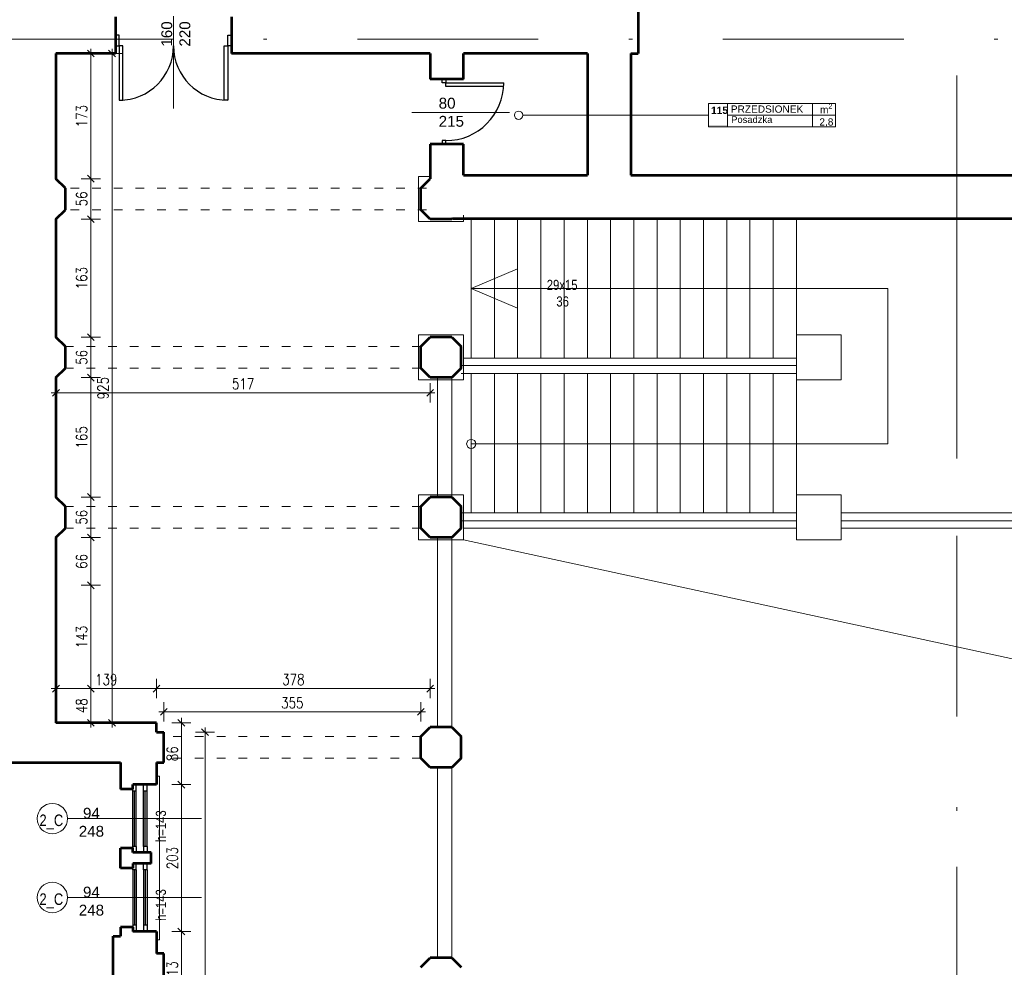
# Model space of a CAD drawing. Header units: millimetres. Extents: x 56977 to 67992, y 30187 to 42235.
# Tile 65 of 130: x 61163 to 62524, y 35043 to 36353. Entities that reach past the tile are written whole.
import ezdxf

# ---------------------------------------------------------------- set-up
doc = ezdxf.new("R2010")
doc.units = ezdxf.units.MM
doc.header["$MEASUREMENT"] = 0
for name, pattern in [('ACAD_ISO03W100', [30, 12, -18]), ('DASHDOT', [1.01, 0.5, -0.25, 0.01, -0.25]), ('Double Dashed', [1093.611073, 529.166651, -211.666656, 141.111112, -211.666656])]:
    doc.linetypes.add(name, pattern=pattern)
doc.layers.get('0').update_dxf_attribs({"lineweight": 13})
doc.layers.get('DEFPOINTS').update_dxf_attribs({"lineweight": 13})
doc.layers.add('AI-OKNA', color=4, linetype='Continuous')
for name, color, linetype, lineweight in [('AI-OPISY', 3, 'Continuous', 13), ('AI_MURY', 40, 'Continuous', 53), ('AI_WIDOK', 8, 'Continuous', 13), ('DREWNO', 7, 'Continuous', 13), ('OPISY TABELKI', 30, 'Continuous', 13), ('wymiary', 8, 'Continuous', 13)]:
    doc.layers.add(name, color=color, linetype=linetype, lineweight=lineweight)
doc.styles.add('GENERATED_STYLE_2', font='txt.shx')
doc.styles.get("Standard").update_dxf_attribs({"font": 'txt.shx'})
doc.styles.add('Style-ROMANS', font='ROMANS.shx')
doc.styles.add('WYMIAROWY-08', font='ROMANS.shx', dxfattribs={"width": 0.8})
doc.dimstyles.new('DYBY', dxfattribs={"dimscale": 100, "dimtxt": 0.15, "dimasz": 0.05, "dimexe": 0.05, "dimexo": 0.1, "dimgap": 0.05, "dimtad": 1, "dimdec": 0, "dimdsep": 46, "dimlunit": 5, "dimtxsty": 'WYMIAROWY-08', "dimblk": 'M_STRZ', "dimcen": 0.1, "dimse1": 1, "dimse2": 1, "dimclrd": 7, "dimclre": 7, "dimclrt": 1, "dimadec": 0, "dimazin": 0, "dimtfac": 1, "dimtdec": 0, "dimtmove": 2, "dimatfit": 3, "dimldrblk": 'M_STRZ', "dimfxl": 0, "dimtolj": 1, "dimarcsym": 0})

# ---------------------------------------------------------------- blocks, each defined once
blk = doc.blocks.new('M_STRZ')
for p, q in [((-1.33, 0), (1.33, 0)), ((-0.94, -0.94), (0.94, 0.94)), ((0, 2.66), (0, 0)), ((0, 0), (0, -2.66))]:
    blk.add_line(p, q)
blk = doc.blocks.new('*U995')
at = {"layer": 'DEFPOINTS', "color": 0}
for p in [(61213.4, 35914.1), (61730.5, 35914.1), (61730.5, 35837.1)]:
    blk.add_point(p, dxfattribs=at)
at = {"layer": 'wymiary', "color": 7, "lineweight": -2}
blk.add_line((61218.4, 35837.1), (61725.5, 35837.1), dxfattribs=at)
at = {"layer": 'wymiary', "color": 7, "lineweight": -2, "xscale": 5, "yscale": 5, "zscale": 5, "rotation": 180}
blk.add_blockref('M_STRZ', (61213.4, 35837.1), dxfattribs=at)
at = {"layer": 'wymiary', "color": 7, "lineweight": -2, "xscale": 5, "yscale": 5, "zscale": 5}
blk.add_blockref('M_STRZ', (61730.5, 35837.1), dxfattribs=at)
at = {"layer": 'wymiary', "color": 1, "insert": (61472, 35849.6), "char_height": 15, "attachment_point": 5, "style": 'WYMIAROWY-08'}
blk.add_mtext('517', dxfattribs=at)
blk = doc.blocks.new('*D2528')
at = {"layer": 'DEFPOINTS'}
for p in [(61213.4, 35914.1), (61730.5, 35914.1), (61730.5, 35837.1), (61455.6, 35824.6)]:
    blk.add_point(p, dxfattribs=at)
at = {"layer": 'wymiary', "color": 7}
blk.add_blockref('*U995', (0, 0), dxfattribs=at)
blk = doc.blocks.new('*U1005')
at = {"layer": 'DEFPOINTS', "color": 0}
for p in [(61352.4, 35428.3), (61213.4, 35381.1), (61352.4, 35381.1)]:
    blk.add_point(p, dxfattribs=at)
at = {"layer": 'wymiary', "color": 7, "lineweight": -2}
blk.add_line((61218.4, 35428.3), (61347.4, 35428.3), dxfattribs=at)
at = {"layer": 'wymiary', "color": 7, "lineweight": -2, "xscale": 5, "yscale": 5, "zscale": 5, "rotation": 180}
blk.add_blockref('M_STRZ', (61213.4, 35428.3), dxfattribs=at)
at = {"layer": 'wymiary', "color": 7, "lineweight": -2, "xscale": 5, "yscale": 5, "zscale": 5}
blk.add_blockref('M_STRZ', (61352.4, 35428.3), dxfattribs=at)
at = {"layer": 'wymiary', "color": 1, "insert": (61282.9, 35440.8), "char_height": 15, "attachment_point": 5, "style": 'WYMIAROWY-08'}
blk.add_mtext('139', dxfattribs=at)
blk = doc.blocks.new('*D2538')
at = {"layer": 'DEFPOINTS'}
for p in [(61267.4, 35440.8), (61352.4, 35428.3), (61213.4, 35381.1), (61352.4, 35381.1)]:
    blk.add_point(p, dxfattribs=at)
at = {"layer": 'wymiary', "color": 7}
blk.add_blockref('*U1005', (0, 0), dxfattribs=at)
blk = doc.blocks.new('*U1006')
at = {"layer": 'DEFPOINTS', "color": 0}
for p in [(61730.5, 35428.3), (61352.4, 35381.1), (61730.5, 35381.1)]:
    blk.add_point(p, dxfattribs=at)
at = {"layer": 'wymiary', "color": 7, "lineweight": -2}
blk.add_line((61357.4, 35428.3), (61725.5, 35428.3), dxfattribs=at)
at = {"layer": 'wymiary', "color": 7, "lineweight": -2, "xscale": 5, "yscale": 5, "zscale": 5, "rotation": 180}
blk.add_blockref('M_STRZ', (61352.4, 35428.3), dxfattribs=at)
at = {"layer": 'wymiary', "color": 7, "lineweight": -2, "xscale": 5, "yscale": 5, "zscale": 5}
blk.add_blockref('M_STRZ', (61730.5, 35428.3), dxfattribs=at)
at = {"layer": 'wymiary', "color": 1, "insert": (61541.5, 35440.8), "char_height": 15, "attachment_point": 5, "style": 'WYMIAROWY-08'}
blk.add_mtext('378', dxfattribs=at)
blk = doc.blocks.new('*D2539')
at = {"layer": 'DEFPOINTS'}
for p in [(61525.1, 35440.8), (61730.5, 35428.3), (61352.4, 35381.1), (61730.5, 35381.1)]:
    blk.add_point(p, dxfattribs=at)
at = {"layer": 'wymiary', "color": 7}
blk.add_blockref('*U1006', (0, 0), dxfattribs=at)
blk = doc.blocks.new('*U1007')
at = {"layer": 'DEFPOINTS', "color": 0}
for p in [(61717.5, 35396.1), (61362.4, 35368.1), (61717.5, 35368.1)]:
    blk.add_point(p, dxfattribs=at)
at = {"layer": 'wymiary', "color": 7, "lineweight": -2}
blk.add_line((61367.4, 35396.1), (61712.5, 35396.1), dxfattribs=at)
at = {"layer": 'wymiary', "color": 7, "lineweight": -2, "xscale": 5, "yscale": 5, "zscale": 5, "rotation": 180}
blk.add_blockref('M_STRZ', (61362.4, 35396.1), dxfattribs=at)
at = {"layer": 'wymiary', "color": 7, "lineweight": -2, "xscale": 5, "yscale": 5, "zscale": 5}
blk.add_blockref('M_STRZ', (61717.5, 35396.1), dxfattribs=at)
at = {"layer": 'wymiary', "color": 1, "insert": (61540, 35408.6), "char_height": 15, "attachment_point": 5, "style": 'WYMIAROWY-08'}
blk.add_mtext('355', dxfattribs=at)
blk = doc.blocks.new('*D2540')
at = {"layer": 'DEFPOINTS'}
for p in [(61523.6, 35408.6), (61717.5, 35396.1), (61362.4, 35368.1), (61717.5, 35368.1)]:
    blk.add_point(p, dxfattribs=at)
at = {"layer": 'wymiary', "color": 7}
blk.add_blockref('*U1007', (0, 0), dxfattribs=at)
blk = doc.blocks.new('*U1014')
at = {"layer": 'DEFPOINTS', "color": 0}
for p in [(61392, 35368.1), (61392, 33964.1), (61419.4, 33964.1)]:
    blk.add_point(p, dxfattribs=at)
at = {"layer": 'wymiary', "color": 7, "lineweight": -2}
blk.add_line((61419.4, 35363.1), (61419.4, 33969.1), dxfattribs=at)
at = {"layer": 'wymiary', "color": 7, "lineweight": -2, "xscale": 5, "yscale": 5, "zscale": 5}
for p, rotation in [((61419.4, 35368.1), 90), ((61419.4, 33964.1), 270)]:
    blk.add_blockref('M_STRZ', p, dxfattribs=dict(at, rotation=rotation))
at = {"layer": 'wymiary', "color": 1, "insert": (61406.9, 34666.1), "char_height": 15, "attachment_point": 5, "rotation": 90, "style": 'WYMIAROWY-08'}
blk.add_mtext('1404', dxfattribs=at)
blk = doc.blocks.new('*D2547')
at = {"layer": 'DEFPOINTS'}
for p in [(61392, 35368.1), (61431.9, 34687.3), (61392, 33964.1), (61419.4, 33964.1)]:
    blk.add_point(p, dxfattribs=at)
at = {"layer": 'wymiary', "color": 7}
blk.add_blockref('*U1014', (0, 0), dxfattribs=at)
blk = doc.blocks.new('*U1050')
at = {"layer": 'DEFPOINTS', "color": 0}
for p in [(61213.4, 35428.3), (61261.5, 35428.3), (61254.6, 35381.1)]:
    blk.add_point(p, dxfattribs=at)
at = {"layer": 'wymiary', "color": 7, "lineweight": -2}
blk.add_line((61261.5, 35386.1), (61261.5, 35423.3), dxfattribs=at)
at = {"layer": 'wymiary', "color": 7, "lineweight": -2, "xscale": 5, "yscale": 5, "zscale": 5}
for p, rotation in [((61261.5, 35428.3), 90), ((61261.5, 35381.1), 270)]:
    blk.add_blockref('M_STRZ', p, dxfattribs=dict(at, rotation=rotation))
at = {"layer": 'wymiary', "color": 1, "insert": (61249, 35404.7), "char_height": 15, "attachment_point": 5, "rotation": 90, "style": 'WYMIAROWY-08'}
blk.add_mtext('48', dxfattribs=at)
blk = doc.blocks.new('*D2583')
at = {"layer": 'DEFPOINTS'}
for p in [(61213.4, 35428.3), (61261.5, 35428.3), (61249, 35394.1), (61254.6, 35381.1)]:
    blk.add_point(p, dxfattribs=at)
at = {"layer": 'wymiary', "color": 7}
blk.add_blockref('*U1050', (0, 0), dxfattribs=at)
blk = doc.blocks.new('*U1051')
at = {"layer": 'DEFPOINTS', "color": 0}
for p in [(61196.2, 35571.1), (61261.5, 35571.1), (61213.4, 35428.3)]:
    blk.add_point(p, dxfattribs=at)
at = {"layer": 'wymiary', "color": 7, "lineweight": -2}
blk.add_line((61261.5, 35433.3), (61261.5, 35566.1), dxfattribs=at)
at = {"layer": 'wymiary', "color": 7, "lineweight": -2, "xscale": 5, "yscale": 5, "zscale": 5}
for p, rotation in [((61261.5, 35571.1), 90), ((61261.5, 35428.3), 270)]:
    blk.add_blockref('M_STRZ', p, dxfattribs=dict(at, rotation=rotation))
at = {"layer": 'wymiary', "color": 1, "insert": (61249, 35499.7), "char_height": 15, "attachment_point": 5, "rotation": 90, "style": 'WYMIAROWY-08'}
blk.add_mtext('143', dxfattribs=at)
blk = doc.blocks.new('*D2584')
at = {"layer": 'DEFPOINTS'}
for p in [(61196.2, 35571.1), (61261.5, 35571.1), (61249, 35484.2), (61213.4, 35428.3)]:
    blk.add_point(p, dxfattribs=at)
at = {"layer": 'wymiary', "color": 7}
blk.add_blockref('*U1051', (0, 0), dxfattribs=at)
blk = doc.blocks.new('*U1052')
at = {"layer": 'DEFPOINTS', "color": 0}
for p in [(61213.4, 35637.1), (61261.5, 35637.1), (61196.2, 35571.1)]:
    blk.add_point(p, dxfattribs=at)
at = {"layer": 'wymiary', "color": 7, "lineweight": -2}
blk.add_line((61261.5, 35576.1), (61261.5, 35632.1), dxfattribs=at)
at = {"layer": 'wymiary', "color": 7, "lineweight": -2, "xscale": 5, "yscale": 5, "zscale": 5}
for p, rotation in [((61261.5, 35637.1), 90), ((61261.5, 35571.1), 270)]:
    blk.add_blockref('M_STRZ', p, dxfattribs=dict(at, rotation=rotation))
at = {"layer": 'wymiary', "color": 1, "insert": (61249, 35604.1), "char_height": 15, "attachment_point": 5, "rotation": 90, "style": 'WYMIAROWY-08'}
blk.add_mtext('66', dxfattribs=at)
blk = doc.blocks.new('*D2585')
at = {"layer": 'DEFPOINTS'}
for p in [(61213.4, 35637.1), (61261.5, 35637.1), (61249, 35593.7), (61196.2, 35571.1)]:
    blk.add_point(p, dxfattribs=at)
at = {"layer": 'wymiary', "color": 7}
blk.add_blockref('*U1052', (0, 0), dxfattribs=at)
blk = doc.blocks.new('*U1053')
at = {"layer": 'DEFPOINTS', "color": 0}
for p in [(61213.4, 35693.1), (61261.5, 35693.1), (61213.4, 35637.1)]:
    blk.add_point(p, dxfattribs=at)
at = {"layer": 'wymiary', "color": 7, "lineweight": -2}
blk.add_line((61261.5, 35642.1), (61261.5, 35688.1), dxfattribs=at)
at = {"layer": 'wymiary', "color": 7, "lineweight": -2, "xscale": 5, "yscale": 5, "zscale": 5}
for p, rotation in [((61261.5, 35693.1), 90), ((61261.5, 35637.1), 270)]:
    blk.add_blockref('M_STRZ', p, dxfattribs=dict(at, rotation=rotation))
at = {"layer": 'wymiary', "color": 1, "insert": (61249, 35665.1), "char_height": 15, "attachment_point": 5, "rotation": 90, "style": 'WYMIAROWY-08'}
blk.add_mtext('56', dxfattribs=at)
blk = doc.blocks.new('*D2586')
at = {"layer": 'DEFPOINTS'}
for p in [(61213.4, 35693.1), (61261.5, 35693.1), (61249, 35654.4), (61213.4, 35637.1)]:
    blk.add_point(p, dxfattribs=at)
at = {"layer": 'wymiary', "color": 7}
blk.add_blockref('*U1053', (0, 0), dxfattribs=at)
blk = doc.blocks.new('*U1054')
at = {"layer": 'DEFPOINTS', "color": 0}
for p in [(61213.4, 35858.1), (61261.5, 35858.1), (61213.4, 35693.1)]:
    blk.add_point(p, dxfattribs=at)
at = {"layer": 'wymiary', "color": 7, "lineweight": -2}
blk.add_line((61261.5, 35698.1), (61261.5, 35853.1), dxfattribs=at)
at = {"layer": 'wymiary', "color": 7, "lineweight": -2, "xscale": 5, "yscale": 5, "zscale": 5}
for p, rotation in [((61261.5, 35858.1), 90), ((61261.5, 35693.1), 270)]:
    blk.add_blockref('M_STRZ', p, dxfattribs=dict(at, rotation=rotation))
at = {"layer": 'wymiary', "color": 1, "insert": (61249, 35775.6), "char_height": 15, "attachment_point": 5, "rotation": 90, "style": 'WYMIAROWY-08'}
blk.add_mtext('165', dxfattribs=at)
blk = doc.blocks.new('*D2587')
at = {"layer": 'DEFPOINTS'}
for p in [(61213.4, 35858.1), (61261.5, 35858.1), (61249, 35760.1), (61213.4, 35693.1)]:
    blk.add_point(p, dxfattribs=at)
at = {"layer": 'wymiary', "color": 7}
blk.add_blockref('*U1054', (0, 0), dxfattribs=at)
blk = doc.blocks.new('*U1055')
at = {"layer": 'DEFPOINTS', "color": 0}
for p in [(61213.4, 35914.1), (61261.5, 35914.1), (61213.4, 35858.1)]:
    blk.add_point(p, dxfattribs=at)
at = {"layer": 'wymiary', "color": 7, "lineweight": -2}
blk.add_line((61261.5, 35863.1), (61261.5, 35909.1), dxfattribs=at)
at = {"layer": 'wymiary', "color": 7, "lineweight": -2, "xscale": 5, "yscale": 5, "zscale": 5}
for p, rotation in [((61261.5, 35914.1), 90), ((61261.5, 35858.1), 270)]:
    blk.add_blockref('M_STRZ', p, dxfattribs=dict(at, rotation=rotation))
at = {"layer": 'wymiary', "color": 1, "insert": (61249, 35886.1), "char_height": 15, "attachment_point": 5, "rotation": 90, "style": 'WYMIAROWY-08'}
blk.add_mtext('56', dxfattribs=at)
blk = doc.blocks.new('*D2588')
at = {"layer": 'DEFPOINTS'}
for p in [(61213.4, 35914.1), (61261.5, 35914.1), (61249, 35875.4), (61213.4, 35858.1)]:
    blk.add_point(p, dxfattribs=at)
at = {"layer": 'wymiary', "color": 7}
blk.add_blockref('*U1055', (0, 0), dxfattribs=at)
blk = doc.blocks.new('*U1056')
at = {"layer": 'DEFPOINTS', "color": 0}
for p in [(61213.4, 36077.1), (61261.5, 36077.1), (61213.4, 35914.1)]:
    blk.add_point(p, dxfattribs=at)
at = {"layer": 'wymiary', "color": 7, "lineweight": -2}
blk.add_line((61261.5, 35919.1), (61261.5, 36072.1), dxfattribs=at)
at = {"layer": 'wymiary', "color": 7, "lineweight": -2, "xscale": 5, "yscale": 5, "zscale": 5}
for p, rotation in [((61261.5, 36077.1), 90), ((61261.5, 35914.1), 270)]:
    blk.add_blockref('M_STRZ', p, dxfattribs=dict(at, rotation=rotation))
at = {"layer": 'wymiary', "color": 1, "insert": (61249, 35995.6), "char_height": 15, "attachment_point": 5, "rotation": 90, "style": 'WYMIAROWY-08'}
blk.add_mtext('163', dxfattribs=at)
blk = doc.blocks.new('*D2589')
at = {"layer": 'DEFPOINTS'}
for p in [(61213.4, 36077.1), (61261.5, 36077.1), (61249, 35980.1), (61213.4, 35914.1)]:
    blk.add_point(p, dxfattribs=at)
at = {"layer": 'wymiary', "color": 7}
blk.add_blockref('*U1056', (0, 0), dxfattribs=at)
blk = doc.blocks.new('*U1057')
at = {"layer": 'DEFPOINTS', "color": 0}
for p in [(61213.4, 36133.1), (61261.5, 36133.1), (61213.4, 36077.1)]:
    blk.add_point(p, dxfattribs=at)
at = {"layer": 'wymiary', "color": 7, "lineweight": -2}
blk.add_line((61261.5, 36082.1), (61261.5, 36128.1), dxfattribs=at)
at = {"layer": 'wymiary', "color": 7, "lineweight": -2, "xscale": 5, "yscale": 5, "zscale": 5}
for p, rotation in [((61261.5, 36133.1), 90), ((61261.5, 36077.1), 270)]:
    blk.add_blockref('M_STRZ', p, dxfattribs=dict(at, rotation=rotation))
at = {"layer": 'wymiary', "color": 1, "insert": (61249, 36105.1), "char_height": 15, "attachment_point": 5, "rotation": 90, "style": 'WYMIAROWY-08'}
blk.add_mtext('56', dxfattribs=at)
blk = doc.blocks.new('*D2590')
at = {"layer": 'DEFPOINTS'}
for p in [(61213.4, 36133.1), (61261.5, 36133.1), (61249, 36094.4), (61213.4, 36077.1)]:
    blk.add_point(p, dxfattribs=at)
at = {"layer": 'wymiary', "color": 7}
blk.add_blockref('*U1057', (0, 0), dxfattribs=at)
blk = doc.blocks.new('*U1058')
at = {"layer": 'DEFPOINTS', "color": 0}
for p in [(61213.4, 36306.1), (61261.5, 36306.1), (61213.4, 36133.1)]:
    blk.add_point(p, dxfattribs=at)
at = {"layer": 'wymiary', "color": 7, "lineweight": -2}
blk.add_line((61261.5, 36138.1), (61261.5, 36301.1), dxfattribs=at)
at = {"layer": 'wymiary', "color": 7, "lineweight": -2, "xscale": 5, "yscale": 5, "zscale": 5}
for p, rotation in [((61261.5, 36306.1), 90), ((61261.5, 36133.1), 270)]:
    blk.add_blockref('M_STRZ', p, dxfattribs=dict(at, rotation=rotation))
at = {"layer": 'wymiary', "color": 1, "insert": (61249, 36219.6), "char_height": 15, "attachment_point": 5, "rotation": 90, "style": 'WYMIAROWY-08'}
blk.add_mtext('173', dxfattribs=at)
blk = doc.blocks.new('*D2591')
at = {"layer": 'DEFPOINTS'}
for p in [(61213.4, 36306.1), (61261.5, 36306.1), (61249, 36204.1), (61213.4, 36133.1)]:
    blk.add_point(p, dxfattribs=at)
at = {"layer": 'wymiary', "color": 7}
blk.add_blockref('*U1058', (0, 0), dxfattribs=at)
blk = doc.blocks.new('*U1059')
at = {"layer": 'DEFPOINTS', "color": 0}
for p in [(61274.8, 36306.1), (61290.9, 36306.1), (61282.9, 35381.1)]:
    blk.add_point(p, dxfattribs=at)
at = {"layer": 'wymiary', "color": 7, "lineweight": -2}
blk.add_line((61290.9, 35386.1), (61290.9, 36301.1), dxfattribs=at)
at = {"layer": 'wymiary', "color": 7, "lineweight": -2, "xscale": 5, "yscale": 5, "zscale": 5}
for p, rotation in [((61290.9, 36306.1), 90), ((61290.9, 35381.1), 270)]:
    blk.add_blockref('M_STRZ', p, dxfattribs=dict(at, rotation=rotation))
at = {"layer": 'wymiary', "color": 1, "insert": (61278.4, 35843.6), "char_height": 15, "attachment_point": 5, "rotation": 90, "style": 'WYMIAROWY-08'}
blk.add_mtext('925', dxfattribs=at)
blk = doc.blocks.new('*D2592')
at = {"layer": 'DEFPOINTS'}
for p in [(61274.8, 36306.1), (61290.9, 36306.1), (61278.4, 35827.2), (61282.9, 35381.1)]:
    blk.add_point(p, dxfattribs=at)
at = {"layer": 'wymiary', "color": 7}
blk.add_blockref('*U1059', (0, 0), dxfattribs=at)
blk = doc.blocks.new('*U1066')
at = {"layer": 'DEFPOINTS', "color": 0}
for p in [(61352.4, 35092.6), (61386.7, 35092.6), (61352.4, 34979.6)]:
    blk.add_point(p, dxfattribs=at)
at = {"layer": 'wymiary', "color": 7, "lineweight": -2}
blk.add_line((61386.7, 34984.6), (61386.7, 35087.6), dxfattribs=at)
at = {"layer": 'wymiary', "color": 7, "lineweight": -2, "xscale": 5, "yscale": 5, "zscale": 5}
for p, rotation in [((61386.7, 35092.6), 90), ((61386.7, 34979.6), 270)]:
    blk.add_blockref('M_STRZ', p, dxfattribs=dict(at, rotation=rotation))
at = {"layer": 'wymiary', "color": 1, "insert": (61374.2, 35036.1), "char_height": 15, "attachment_point": 5, "rotation": 90, "style": 'WYMIAROWY-08'}
blk.add_mtext('113', dxfattribs=at)
blk = doc.blocks.new('*D2599')
at = {"layer": 'DEFPOINTS'}
for p in [(61352.4, 35092.6), (61386.7, 35092.6), (61374.2, 35020.6), (61352.4, 34979.6)]:
    blk.add_point(p, dxfattribs=at)
at = {"layer": 'wymiary', "color": 7}
blk.add_blockref('*U1066', (0, 0), dxfattribs=at)
blk = doc.blocks.new('*U1067')
at = {"layer": 'DEFPOINTS', "color": 0}
for p in [(61352.4, 35295.6), (61386.7, 35295.6), (61352.4, 35092.6)]:
    blk.add_point(p, dxfattribs=at)
at = {"layer": 'wymiary', "color": 7, "lineweight": -2}
blk.add_line((61386.7, 35097.6), (61386.7, 35290.6), dxfattribs=at)
at = {"layer": 'wymiary', "color": 7, "lineweight": -2, "xscale": 5, "yscale": 5, "zscale": 5}
for p, rotation in [((61386.7, 35295.6), 90), ((61386.7, 35092.6), 270)]:
    blk.add_blockref('M_STRZ', p, dxfattribs=dict(at, rotation=rotation))
at = {"layer": 'wymiary', "color": 1, "insert": (61374.2, 35194.1), "char_height": 15, "attachment_point": 5, "rotation": 90, "style": 'WYMIAROWY-08'}
blk.add_mtext('203', dxfattribs=at)
blk = doc.blocks.new('*D2600')
at = {"layer": 'DEFPOINTS'}
for p in [(61352.4, 35295.6), (61386.7, 35295.6), (61374.2, 35177.7), (61352.4, 35092.6)]:
    blk.add_point(p, dxfattribs=at)
at = {"layer": 'wymiary', "color": 7}
blk.add_blockref('*U1067', (0, 0), dxfattribs=at)
blk = doc.blocks.new('*U1068')
at = {"layer": 'DEFPOINTS', "color": 0}
for p in [(61352.4, 35381.1), (61386.7, 35381.1), (61352.4, 35295.6)]:
    blk.add_point(p, dxfattribs=at)
at = {"layer": 'wymiary', "color": 7, "lineweight": -2}
blk.add_line((61386.7, 35300.6), (61386.7, 35376.1), dxfattribs=at)
at = {"layer": 'wymiary', "color": 7, "lineweight": -2, "xscale": 5, "yscale": 5, "zscale": 5}
for p, rotation in [((61386.7, 35381.1), 90), ((61386.7, 35295.6), 270)]:
    blk.add_blockref('M_STRZ', p, dxfattribs=dict(at, rotation=rotation))
at = {"layer": 'wymiary', "color": 1, "insert": (61374.2, 35338.3), "char_height": 15, "attachment_point": 5, "rotation": 90, "style": 'WYMIAROWY-08'}
blk.add_mtext('86', dxfattribs=at)
blk = doc.blocks.new('*D2601')
at = {"layer": 'DEFPOINTS'}
for p in [(61352.4, 35381.1), (61386.7, 35381.1), (61374.2, 35327.7), (61352.4, 35295.6)]:
    blk.add_point(p, dxfattribs=at)
at = {"layer": 'wymiary', "color": 7}
blk.add_blockref('*U1068', (0, 0), dxfattribs=at)

msp = doc.modelspace()

# ---------------------------------------------------------------- hatches: boundary and pattern name
at = {"layer": 'OPISY TABELKI', "extrusion": (0, 0, -1)}
msp.add_hatch(color=256, dxfattribs=at).paths.add_polyline_path([(-62141.5, 36204.6), (-62141.5, 36207.5), (-62115.2, 36207.5), (-62115.2, 36204.6)], flags=16)

# ---------------------------------------------------------------- linework, layer by layer
at = {"layer": 'AI-OKNA'}
for p, q in [((61300.8, 36331.5), (61295.8, 36331.5)), ((61300.8, 36316.5), (61300.8, 36331.5)), ((61450.8, 36316.5), (61450.8, 36331.5)), ((61450.8, 36331.5), (61455.8, 36331.5)), ((61295.8, 36316.5), (61300.8, 36316.5)), ((61300.8, 36316.5), (61300.8, 36241.5)), ((61305.8, 36316.5), (61300.8, 36316.5)), ((61305.8, 36241.5), (61305.8, 36316.5)), ((61445.8, 36241.5), (61445.8, 36316.5)), ((61445.8, 36316.5), (61450.8, 36316.5)), ((61455.8, 36316.5), (61450.8, 36316.5)), ((61450.8, 36316.5), (61450.8, 36241.5)), ((61747.2, 36265.7), (61747.2, 36270.7)), ((61752.2, 36265.7), (61747.2, 36265.7)), ((61752.2, 36270.7), (61752.2, 36265.7)), ((61752.2, 36265.7), (61832.2, 36265.7)), ((61752.2, 36260.7), (61752.2, 36265.7)), ((61832.2, 36260.7), (61752.2, 36260.7)), ((61300.8, 36241.5), (61305.8, 36241.5)), ((61450.8, 36241.5), (61445.8, 36241.5)), ((61752.2, 36185.7), (61747.2, 36185.7)), ((61747.2, 36185.7), (61747.2, 36180.7)), ((61752.2, 36180.7), (61752.2, 36185.7)), ((61319.4, 35286.8), (61319.4, 35289.3)), ((61319.4, 35210.3), (61319.4, 35286.8)), ((61324.4, 35286.8), (61319.4, 35286.8)), ((61321.9, 35210.3), (61321.9, 35286.8)), ((61324.4, 35286.8), (61324.4, 35295.6)), ((61324.4, 35210.3), (61324.4, 35286.8)), ((61334.4, 35286.8), (61334.4, 35295.6)), ((61339.4, 35286.8), (61334.4, 35286.8)), ((61334.4, 35210.3), (61334.4, 35286.8)), ((61336.9, 35210.3), (61336.9, 35286.8)), ((61339.4, 35286.8), (61339.4, 35295.6)), ((61339.4, 35210.3), (61339.4, 35286.8)), ((61324.4, 35210.3), (61319.4, 35210.3)), ((61319.4, 35210.3), (61319.4, 35207.8)), ((61324.4, 35210.3), (61324.4, 35201.6)), ((61334.4, 35210.3), (61334.4, 35201.6)), ((61339.4, 35210.3), (61334.4, 35210.3)), ((61339.4, 35210.3), (61339.4, 35201.6)), ((61319.4, 35177.8), (61319.4, 35180.3)), ((61319.4, 35177.8), (61319.4, 35101.3)), ((61324.4, 35177.8), (61319.4, 35177.8)), ((61321.9, 35177.8), (61321.9, 35101.3)), ((61324.4, 35177.8), (61324.4, 35186.6)), ((61324.4, 35177.8), (61324.4, 35101.3)), ((61334.4, 35177.8), (61334.4, 35186.6)), ((61339.4, 35177.8), (61334.4, 35177.8)), ((61334.4, 35177.8), (61334.4, 35101.3)), ((61336.9, 35177.8), (61336.9, 35101.3)), ((61339.4, 35177.8), (61339.4, 35186.6)), ((61339.4, 35177.8), (61339.4, 35101.3)), ((61324.4, 35101.3), (61319.4, 35101.3)), ((61319.4, 35101.3), (61319.4, 35098.8)), ((61324.4, 35101.3), (61324.4, 35092.6)), ((61334.4, 35101.3), (61334.4, 35092.6)), ((61339.4, 35101.3), (61334.4, 35101.3)), ((61339.4, 35101.3), (61339.4, 35092.6))]:
    msp.add_line(p, q, dxfattribs=at)
for centre, radius, start, end in [((61300.8, 36316.5), 75, 270, 0), ((61450.8, 36316.5), 75, 180, 270), ((61752.2, 36265.7), 80, 270, 0)]:
    msp.add_arc(centre, radius, start, end, dxfattribs=at)
at = {"layer": 'AI-OPISY'}
for p, q in [((61375.8, 36230.2), (61375.8, 36357.6)), ((61840, 36224.5), (61705.1, 36224.5)), ((61229.4, 35248.6), (61414.5, 35248.6)), ((61229.4, 35139.6), (61414.5, 35139.6))]:
    msp.add_line(p, q, dxfattribs=at)
for centre in [(61208.4, 35248.6), (61208.4, 35139.6)]:
    msp.add_circle(centre, 21, dxfattribs=at)
at = {"layer": 'AI_MURY'}
for p, q in [((62018, 36366.1), (62018, 36306.1)), ((61295.8, 36357), (61295.8, 36306.1)), ((61455.8, 36357), (61455.8, 36306.1)), ((61295.8, 36306.1), (61213.4, 36306.1)), ((61213.4, 36306.1), (61213.4, 36133.1)), ((61730.5, 36306.1), (61455.8, 36306.1)), ((61730.5, 36306.1), (61730.5, 36270.7)), ((61776.5, 36270.7), (61776.5, 36306.1)), ((61948, 36306.1), (61776.5, 36306.1)), ((61948, 36306.1), (61948, 36138.1)), ((62008, 36306.1), (62008, 36138.1)), ((62008, 36306.1), (62018, 36306.1)), ((61776.5, 36270.7), (61730.5, 36270.7)), ((61730.5, 36180.7), (61730.5, 36133.1)), ((61776.5, 36180.7), (61730.5, 36180.7)), ((61776.5, 36138.1), (61776.5, 36180.7)), ((61226.4, 36120.1), (61213.4, 36133.1)), ((61717.5, 36120.1), (61730.5, 36133.1)), ((61717.5, 36120.1), (61730.5, 36133.1)), ((61717.5, 36120.1), (61730.5, 36133.1)), ((61776.5, 36138.1), (61948, 36138.1)), ((62008, 36138.1), (62909.1, 36138.1)), ((61226.4, 36090.1), (61226.4, 36120.1)), ((61717.5, 36105.1), (61717.5, 36120.1)), ((61717.5, 36105.1), (61717.5, 36120.1)), ((61717.5, 36105.1), (61717.5, 36120.1)), ((61717.5, 36090.1), (61717.5, 36105.1)), ((61717.5, 36090.1), (61717.5, 36105.1)), ((61717.5, 36090.1), (61717.5, 36105.1)), ((61213.4, 36077.1), (61226.4, 36090.1)), ((61730.5, 36077.1), (61717.5, 36090.1)), ((61730.5, 36077.1), (61717.5, 36090.1)), ((61730.5, 36077.1), (61717.5, 36090.1)), ((61213.4, 36077.1), (61213.4, 35914.1)), ((61745.5, 36077.1), (61730.5, 36077.1)), ((61745.5, 36077.1), (61730.5, 36077.1)), ((61760.5, 36077.1), (61745.5, 36077.1)), ((61760.5, 36077.1), (61745.5, 36077.1)), ((61761.5, 36078.1), (61760.5, 36077.1)), ((61761.5, 36078.1), (63155.5, 36078.1)), ((61226.4, 35901.1), (61213.4, 35914.1)), ((61717.5, 35901.1), (61730.5, 35914.1)), ((61717.5, 35901.1), (61730.5, 35914.1)), ((61745.5, 35914.1), (61730.5, 35914.1)), ((61760.5, 35914.1), (61745.5, 35914.1)), ((61760.5, 35914.1), (61773.5, 35901.1)), ((61226.4, 35886.1), (61226.4, 35901.1)), ((61717.5, 35886.1), (61717.5, 35901.1)), ((61717.5, 35886.1), (61717.5, 35901.1)), ((61773.5, 35886.1), (61773.5, 35901.1)), ((61226.4, 35871.1), (61226.4, 35886.1)), ((61717.5, 35871.1), (61717.5, 35886.1)), ((61717.5, 35871.1), (61717.5, 35886.1)), ((61773.5, 35871.1), (61773.5, 35886.1)), ((61213.4, 35858.1), (61226.4, 35871.1)), ((61730.5, 35858.1), (61717.5, 35871.1)), ((61730.5, 35858.1), (61717.5, 35871.1)), ((61773.5, 35871.1), (61760.5, 35858.1)), ((61213.4, 35858.1), (61213.4, 35693.1)), ((61745.5, 35858.1), (61730.5, 35858.1)), ((61745.5, 35858.1), (61730.5, 35858.1)), ((61760.5, 35858.1), (61745.5, 35858.1)), ((61760.5, 35858.1), (61745.5, 35858.1)), ((61766.1, 35863.6), (61760.5, 35858.1)), ((61226.4, 35680.1), (61213.4, 35693.1)), ((61717.5, 35680.1), (61730.5, 35693.1)), ((61745.5, 35693.1), (61730.5, 35693.1)), ((61760.5, 35693.1), (61745.5, 35693.1)), ((61760.5, 35693.1), (61773.5, 35680.1)), ((61226.4, 35665.1), (61226.4, 35680.1)), ((61717.5, 35665.1), (61717.5, 35680.1)), ((61773.5, 35665.1), (61773.5, 35680.1)), ((61226.4, 35650.1), (61226.4, 35665.1)), ((61717.5, 35650.1), (61717.5, 35665.1)), ((61773.5, 35650.1), (61773.5, 35665.1)), ((61213.4, 35637.1), (61226.4, 35650.1)), ((61213.4, 35637.1), (61213.4, 35381.1)), ((61730.5, 35637.1), (61717.5, 35650.1)), ((61745.5, 35637.1), (61730.5, 35637.1)), ((61760.5, 35637.1), (61745.5, 35637.1)), ((61773.5, 35650.1), (61760.5, 35637.1)), ((61352.4, 35381.1), (61213.4, 35381.1)), ((61352.4, 35368.1), (61352.4, 35381.1)), ((61352.4, 35368.1), (61362.4, 35368.1)), ((61362.4, 35326.1), (61362.4, 35368.1)), ((61717.5, 35362.1), (61730.5, 35375.1)), ((61745.5, 35375.1), (61730.5, 35375.1)), ((61760.5, 35375.1), (61745.5, 35375.1)), ((61760.5, 35375.1), (61773.5, 35362.1)), ((61717.5, 35347.1), (61717.5, 35362.1)), ((61773.5, 35347.1), (61773.5, 35362.1)), ((61717.5, 35332.1), (61717.5, 35347.1)), ((61773.5, 35332.1), (61773.5, 35347.1)), ((61052.8, 35326.1), (61302.4, 35326.1)), ((61302.4, 35326.1), (61302.4, 35289.3)), ((61302.4, 35326.1), (61302.4, 35289.3)), ((61352.4, 35326.1), (61352.4, 35295.6)), ((61352.4, 35326.1), (61352.4, 35295.6)), ((61352.4, 35326.1), (61362.4, 35326.1)), ((61730.5, 35319.1), (61717.5, 35332.1)), ((61773.5, 35332.1), (61760.5, 35319.1)), ((61745.5, 35319.1), (61730.5, 35319.1)), ((61760.5, 35319.1), (61745.5, 35319.1)), ((61319.4, 35289.3), (61302.4, 35289.3)), ((61352.4, 35295.6), (61319.4, 35295.6)), ((61319.4, 35289.3), (61319.4, 35295.6)), ((61302.4, 35180.3), (61302.4, 35207.8)), ((61319.4, 35207.8), (61302.4, 35207.8)), ((61319.4, 35201.6), (61319.4, 35207.8)), ((61344.8, 35201.6), (61319.4, 35201.6)), ((61344.8, 35186.6), (61344.8, 35201.6)), ((61319.4, 35180.3), (61302.4, 35180.3)), ((61319.4, 35186.6), (61319.4, 35180.3)), ((61344.8, 35186.6), (61319.4, 35186.6)), ((61302.4, 35098.8), (61302.4, 35086.1)), ((61319.4, 35098.8), (61302.4, 35098.8)), ((61319.4, 35098.8), (61319.4, 35092.6)), ((61352.4, 35092.6), (61319.4, 35092.6)), ((61352.4, 35092.6), (61352.4, 35062.1)), ((61292.4, 34986.1), (61292.4, 35086.1)), ((61292.4, 35086.1), (61302.4, 35086.1)), ((61362.4, 35062.1), (61352.4, 35062.1)), ((61362.4, 34996.1), (61362.4, 35062.1)), ((61717.5, 35043.1), (61730.5, 35056.1)), ((61745.5, 35056.1), (61730.5, 35056.1)), ((61760.5, 35056.1), (61745.5, 35056.1)), ((61760.5, 35056.1), (61773.5, 35043.1))]:
    msp.add_line(p, q, dxfattribs=at)
at = {"layer": 'AI_WIDOK', "color": 251, "linetype": 'DASHDOT', "ltscale": 500}
for p, q in [((62458.5, 30844.6), (62458.5, 41807.6)), ((67940, 36326.1), (56977, 36326.1))]:
    msp.add_line(p, q, dxfattribs=at)
at = {"layer": 'AI_WIDOK', "color": 251, "linetype": 'Continuous'}
for p, q in [((61714.5, 36074.1), (61714.5, 36136.1)), ((61730.5, 36136.1), (61714.5, 36136.1)), ((61714.5, 36074.1), (61714.5, 36136.1)), ((61776.5, 36074.1), (61714.5, 36074.1)), ((61776.5, 36074.1), (61714.5, 36074.1)), ((61776.5, 36074.1), (61776.5, 36082.6)), ((61714.5, 35855.1), (61714.5, 35917.1)), ((61730.5, 35917.1), (61714.5, 35917.1)), ((61714.5, 35855.1), (61714.5, 35917.1)), ((62236.7, 35855.1), (62236.7, 35917.1)), ((61776.5, 35855.1), (61714.5, 35855.1)), ((61776.5, 35855.1), (61714.5, 35855.1)), ((61776.5, 35855.1), (61776.5, 35863.6)), ((62298.7, 35855.1), (62236.7, 35855.1)), ((61714.5, 35634.1), (61714.5, 35696.1)), ((62236.7, 35634.1), (62236.7, 35696.1)), ((61776.5, 35634.1), (61714.5, 35634.1)), ((62298.7, 35634.1), (62236.7, 35634.1)), ((61352.4, 35307.1), (61356.4, 35307.1)), ((61356.4, 35081.1), (61356.4, 35307.1)), ((61352.4, 35081.1), (61356.4, 35081.1))]:
    msp.add_line(p, q, dxfattribs=at)
at = {"layer": 'AI_WIDOK'}
for p, q in [((61730.5, 36136.1), (61714.5, 36136.1)), ((61776.5, 36074.1), (61776.5, 36078.4)), ((61787.2, 35885), (61787.2, 36077.3)), ((61787.2, 35885), (61787.2, 36077.3)), ((61819.3, 35885), (61819.3, 36077.3)), ((61819.3, 35885), (61819.3, 36077.3)), ((61851.4, 35885), (61851.4, 36077.3)), ((61851.4, 35885), (61851.4, 36077.3)), ((61883.5, 35885), (61883.5, 36077.3)), ((61883.5, 35885), (61883.5, 36077.3)), ((61915.6, 35885), (61915.6, 36077.3)), ((61915.6, 35885), (61915.6, 36077.3)), ((61947.8, 35885), (61947.8, 36077.3)), ((61947.8, 35885), (61947.8, 36077.3)), ((61979.9, 35885), (61979.9, 36077.3)), ((61979.9, 35885), (61979.9, 36077.3)), ((62012, 35885), (62012, 36077.3)), ((62012, 35885), (62012, 36077.3)), ((62044.1, 35885), (62044.1, 36077.3)), ((62044.1, 35885), (62044.1, 36077.3)), ((62076.2, 35885), (62076.2, 36077.3)), ((62076.2, 35885), (62076.2, 36077.3)), ((62108.3, 35885), (62108.3, 36077.3)), ((62108.3, 35885), (62108.3, 36077.3)), ((62140.4, 35885), (62140.4, 36077.3)), ((62140.4, 35885), (62140.4, 36077.3)), ((62172.5, 35885), (62172.5, 36077.3)), ((62172.5, 35885), (62172.5, 36077.3)), ((62204.6, 35885), (62204.6, 36077.3)), ((62204.6, 35885), (62204.6, 36077.3)), ((62236.7, 35885), (62236.7, 36077.3)), ((62236.7, 35885), (62236.7, 36077.3)), ((61787.2, 35981.2), (61851.4, 36008.4)), ((62363.1, 35981.2), (61787.2, 35981.2)), ((61787.2, 35981.2), (61851.4, 35953.9)), ((62363.1, 35766.6), (62363.1, 35981.2)), ((62363.1, 35766.6), (62363.1, 35981.2)), ((61776.5, 35917.1), (61714.5, 35917.1)), ((61776.5, 35855.1), (61776.5, 35917.1)), ((62298.7, 35917.1), (62236.7, 35917.1)), ((62298.7, 35855.1), (62298.7, 35917.1)), ((62236.7, 35885), (61776.5, 35885)), ((61773.5, 35874.8), (62236.7, 35874.8)), ((61740.5, 35693.1), (61740.5, 35858.1)), ((61760.5, 35693.1), (61760.5, 35858.1)), ((61773.5, 35863.6), (62236.7, 35863.6)), ((61787.2, 35671.4), (61787.2, 35863.6)), ((61787.2, 35671.4), (61787.2, 35863.6)), ((61819.3, 35671.4), (61819.3, 35863.6)), ((61819.3, 35671.4), (61819.3, 35863.6)), ((61851.4, 35671.4), (61851.4, 35863.6)), ((61851.4, 35671.4), (61851.4, 35863.6)), ((61883.5, 35671.4), (61883.5, 35863.6)), ((61883.5, 35671.4), (61883.5, 35863.6)), ((61915.6, 35671.4), (61915.6, 35863.6)), ((61915.6, 35671.4), (61915.6, 35863.6)), ((61947.8, 35671.4), (61947.8, 35863.6)), ((61947.8, 35671.4), (61947.8, 35863.6)), ((61979.9, 35671.4), (61979.9, 35863.6)), ((61979.9, 35671.4), (61979.9, 35863.6)), ((62012, 35671.4), (62012, 35863.6)), ((62012, 35671.4), (62012, 35863.6)), ((62044.1, 35671.4), (62044.1, 35863.6)), ((62044.1, 35671.4), (62044.1, 35863.6)), ((62076.2, 35671.4), (62076.2, 35863.6)), ((62076.2, 35671.4), (62076.2, 35863.6)), ((62108.3, 35671.4), (62108.3, 35863.6)), ((62108.3, 35671.4), (62108.3, 35863.6)), ((62140.4, 35671.4), (62140.4, 35863.6)), ((62140.4, 35671.4), (62140.4, 35863.6)), ((62172.5, 35671.4), (62172.5, 35863.6)), ((62172.5, 35671.4), (62172.5, 35863.6)), ((62204.6, 35671.4), (62204.6, 35863.6)), ((62204.6, 35671.4), (62204.6, 35863.6)), ((62236.7, 35671.4), (62236.7, 35863.6)), ((62236.7, 35671.4), (62236.7, 35863.6)), ((62363.1, 35766.6), (61787.2, 35766.6)), ((61776.5, 35696.1), (61714.5, 35696.1)), ((61776.5, 35634.1), (61776.5, 35696.1)), ((62298.7, 35696.1), (62236.7, 35696.1)), ((62298.7, 35634.1), (62298.7, 35696.1)), ((61773.5, 35671.4), (61954.7, 35671.4)), ((62236.7, 35671.4), (61954.7, 35671.4)), ((62236.7, 35671.4), (62236.7, 35650)), ((62298.7, 35671.4), (62618.3, 35671.4)), ((61773.5, 35660.3), (62236.7, 35660.3)), ((62298.7, 35660.3), (62618.3, 35660.3)), ((61740.5, 35375.1), (61740.5, 35637.1)), ((61760.5, 35375.1), (61760.5, 35637.1)), ((61940.4, 35650), (61776.5, 35650)), ((61940.4, 35650), (62236.7, 35650)), ((62298.7, 35650), (62618.3, 35650)), ((62939.7, 35381.8), (61776.5, 35634.1)), ((61740.5, 35056.1), (61740.5, 35319.1)), ((61760.5, 35056.1), (61760.5, 35319.1))]:
    msp.add_line(p, q, dxfattribs=at)
at = {"layer": 'AI_WIDOK', "color": 251, "linetype": 'ACAD_ISO03W100'}
for p, q in [((61725.4, 36120.1), (61226.4, 36120.1)), ((61725.4, 36090.1), (61226.4, 36090.1)), ((61717.5, 35901.1), (61226.4, 35901.1)), ((61717.5, 35871.1), (61226.4, 35871.1)), ((61717.5, 35680.1), (61226.4, 35680.1)), ((61717.5, 35650.1), (61226.4, 35650.1)), ((61717.5, 35362.1), (61362.4, 35362.1)), ((61717.5, 35332.1), (61362.4, 35332.1))]:
    msp.add_line(p, q, dxfattribs=at)
at = {"layer": 'AI_WIDOK'}
msp.add_circle((61787.2, 35766.6), 6.26, dxfattribs=at)
at = {"layer": 'DREWNO', "color": 7, "linetype": 'Double Dashed'}
msp.add_line((62458.5, 30278.5), (62458.5, 42046.9), dxfattribs=at)
at = {"layer": 'OPISY TABELKI'}
for p, q in [((62115.2, 36236.8), (62290.8, 36236.8)), ((62115.2, 36236.8), (62115.2, 36204.6)), ((62141.5, 36236.8), (62141.5, 36204.6)), ((62259.1, 36236.8), (62259.1, 36204.6)), ((62290.8, 36236.8), (62290.8, 36204.6)), ((62115.2, 36220.7), (61858.6, 36220.7)), ((62141.5, 36220.7), (62290.8, 36220.7)), ((62115.2, 36204.6), (62290.8, 36204.6))]:
    msp.add_line(p, q, dxfattribs=at)
msp.add_circle((61852.8, 36220.7), 5.83, dxfattribs=at)

# ---------------------------------------------------------------- texts
at = {"layer": 'AI-OPISY', "insert": (61399.2, 36315.6), "char_height": 15, "width": 45.29, "attachment_point": 7, "rotation": 90}
msp.add_mtext('\\fArial|b0|i0|c238|p39;160\\P220', dxfattribs=at)
at = {"layer": 'AI-OPISY', "char_height": 15, "width": 45.29}
for s, insert, attachment_point in [('\\fArial|b0|i0|c238|p39;80\\P215', (61742.3, 36244.9), 1), ('\\fArial|b0|i0|c238|p39;94\\P248', (61262.4, 35223.4), 8), ('\\fArial|b0|i0|c238|p39;94\\P248', (61262.4, 35114.4), 8)]:
    msp.add_mtext(s, dxfattribs=dict(at, insert=insert, attachment_point=attachment_point))
at = {"layer": 'AI-OPISY', "char_height": 14, "attachment_point": 7, "rotation": 90, "line_spacing_factor": 0.722892, "style": 'WYMIAROWY-08'}
for insert in [(61365.6, 35216.2), (61365.6, 35107.2)]:
    msp.add_mtext('\\fArial|b0|i0|c238|p39;h=143', dxfattribs=dict(at, insert=insert))
at = {"layer": 'AI-OPISY', "char_height": 16, "width": 20.64, "attachment_point": 7, "style": 'WYMIAROWY-08'}
for insert in [(61190.6, 35233.7), (61190.6, 35124.7)]:
    msp.add_mtext('\\fArial|b0|i0|c238|p39;2_C', dxfattribs=dict(at, insert=insert))
at = {"layer": 'AI_WIDOK', "char_height": 14, "attachment_point": 7, "line_spacing_factor": 0.722892, "style": 'WYMIAROWY-08'}
for s, insert in [('\\fArial|b0|i0|c238|p39;29x15', (61891.6, 35979.1)), ('\\fArial|b0|i0|c238|p39;36', (61904.9, 35956.2))]:
    msp.add_mtext(s, dxfattribs=dict(at, insert=insert))
at = {"layer": 'OPISY TABELKI', "color": 7, "char_height": 10, "width": 168.659, "attachment_point": 1, "style": 'GENERATED_STYLE_2'}
for s, insert in [('\\A1;\\fArial|b0|i0|c238|p39;m\\H7.000000;\\S2^  ;', (62269.3, 36236.9)), ('\\fArial|b1|i0|c238|p39;115', (62118.8, 36232.6)), ('\\fArial|b0|i0|c238|p39;PRZEDSIONEK', (62146, 36234.3)), ('\\fArial|b0|i0|c238|p39;\\H9.286000;Posadzka\\H10.001022;   ', (62146.5, 36219.4)), ('\\fArial|b0|i0|c238|p39;2,8    ', (62268.4, 36216.5))]:
    msp.add_mtext(s, dxfattribs=dict(at, insert=insert))

# ---------------------------------------------------------------- dimensions: what is measured, and where the dimension line sits
at = {"layer": 'wymiary', "color": 7}
for base, p1, p2, angle, picture, middle in [((61261.5, 36306.1), (61213.4, 36133.1), (61213.4, 36306.1), 90, '*D2591', (61249, 36204.1)), ((61290.9, 36306.1), (61282.9, 35381.1), (61274.8, 36306.1), 90, '*D2592', (61278.4, 35827.2)), ((61261.5, 36133.1), (61213.4, 36077.1), (61213.4, 36133.1), 90, '*D2590', (61249, 36094.4)), ((61261.5, 36077.1), (61213.4, 35914.1), (61213.4, 36077.1), 90, '*D2589', (61249, 35980.1)), ((61730.5, 35837.1), (61213.4, 35914.1), (61730.5, 35914.1), 0, '*D2528', (61455.6, 35824.6)), ((61261.5, 35914.1), (61213.4, 35858.1), (61213.4, 35914.1), 90, '*D2588', (61249, 35875.4)), ((61261.5, 35858.1), (61213.4, 35693.1), (61213.4, 35858.1), 90, '*D2587', (61249, 35760.1)), ((61261.5, 35693.1), (61213.4, 35637.1), (61213.4, 35693.1), 90, '*D2586', (61249, 35654.4)), ((61261.5, 35637.1), (61196.2, 35571.1), (61213.4, 35637.1), 90, '*D2585', (61249, 35593.7)), ((61261.5, 35571.1), (61213.4, 35428.3), (61196.2, 35571.1), 90, '*D2584', (61249, 35484.2)), ((61261.5, 35428.3), (61254.6, 35381.1), (61213.4, 35428.3), 90, '*D2583', (61249, 35394.1)), ((61386.7179168, 35381.0682989), (61352.4243145, 35295.5682989), (61352.4243145, 35381.0682989), 90, '*D2601', (61374.2179168, 35327.6968704)), ((61419.4, 33964.1), (61392, 35368.1), (61392, 33964.1), 270, '*D2547', (61431.9, 34687.3)), ((61386.7, 35295.6), (61352.4, 35092.6), (61352.4, 35295.6), 90, '*D2600', (61374.2, 35177.7)), ((61386.7, 35092.6), (61352.4, 34979.6), (61352.4, 35092.6), 90, '*D2599', (61374.2, 35020.6))]:
    dim = msp.add_linear_dim(base=base, p1=p1, p2=p2, angle=angle, dimstyle='DYBY', override={"dimtad": 0, "dimtxsty": 'Style-ROMANS', "dimcen": 0.001, "dimclrd": 0, "dimclre": 0}, dxfattribs=at)
    dim.commit()
    dim.dimension.update_dxf_attribs({"geometry": picture, "text_midpoint": middle, "dimtype": 128})
for base, p1, p2, picture, middle in [((61352.4, 35428.3), (61213.4, 35381.1), (61352.4, 35381.1), '*D2538', (61267.4, 35440.8)), ((61730.5, 35428.3), (61352.4, 35381.1), (61730.5, 35381.1), '*D2539', (61525.1, 35440.8)), ((61717.5, 35396.1), (61362.4, 35368.1), (61717.5, 35368.1), '*D2540', (61523.6, 35408.6))]:
    dim = msp.add_linear_dim(base=base, p1=p1, p2=p2, dimstyle='DYBY', override={"dimtad": 0, "dimtxsty": 'Style-ROMANS', "dimcen": 0.001, "dimclrd": 0, "dimclre": 0}, dxfattribs=at)
    dim.commit()
    dim.dimension.update_dxf_attribs({"geometry": picture, "text_midpoint": middle, "dimtype": 128})

doc.saveas('drawing.dxf')
